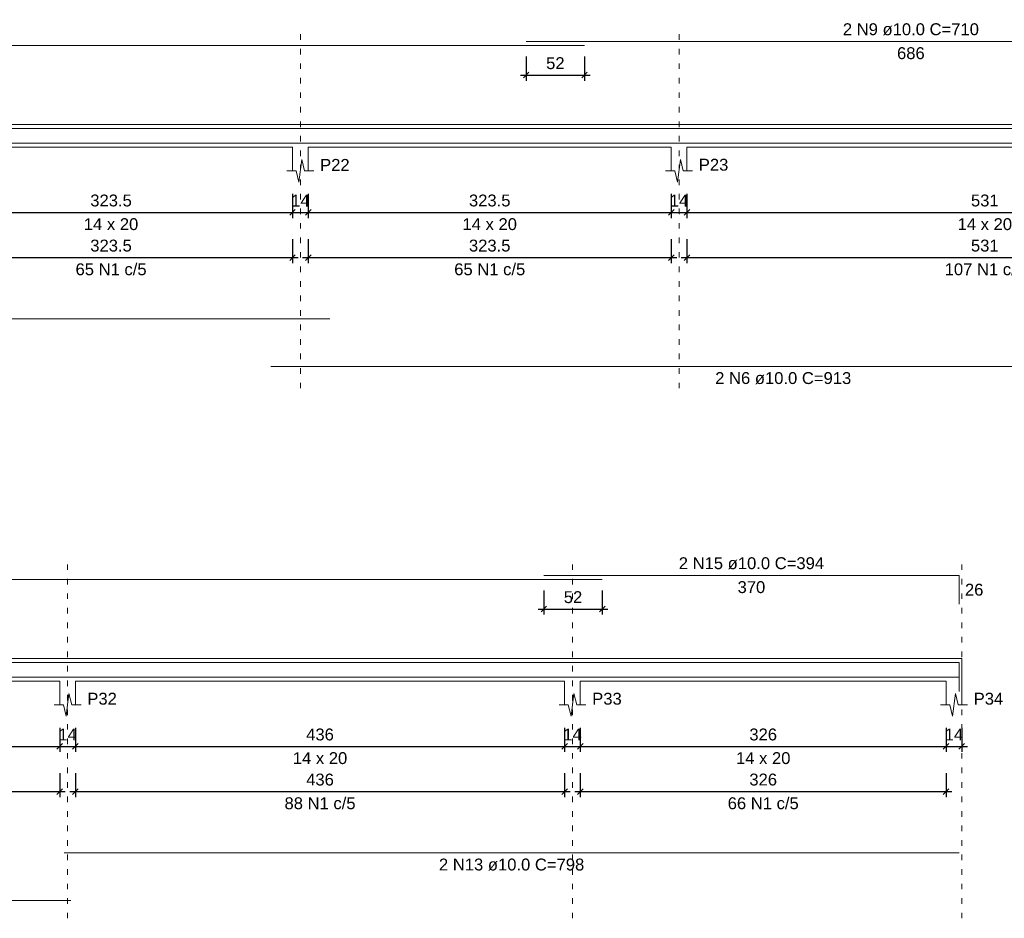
# Model space of a CAD drawing. Header units: millimetres. Extents: x 10906 to 25863, y 1966 to 4861.
# Tile 140 of 163: x 11940 to 11957, y 2958 to 2974. Entities that reach past the tile are written whole.
import ezdxf

# ---------------------------------------------------------------- set-up
doc = ezdxf.new("R2010")
doc.units = ezdxf.units.MM
doc.linetypes.add('DOT2', pattern=[3.175, 0, -3.175])
for name, color, linetype, lineweight in [('Descrição da armadura', 7, 'Continuous', 5), ('DT-Barras na forma', 40, 'Continuous', 5), ('DT-Barras rebatidas', 40, 'Continuous', 5), ('DT-Cotas', 4, 'Continuous', 5), ('DT-Forma', 5, 'Continuous', 5), ('DT-Pontilhado', 7, 'DOT2', 5), ('DT-Textos', 7, 'Continuous', 5), ('Textos armaduras', 7, 'Continuous', 5)]:
    doc.layers.add(name, color=color, linetype=linetype, lineweight=lineweight)
doc.styles.add('Arial', font='arial.ttf')
doc.styles.get("Standard").update_dxf_attribs({"font": 'arial.ttf'})
doc.dimstyles.new('UM_50.000000', dxfattribs={"dimtxt": 0.18, "dimasz": 0.2, "dimexe": 0.2, "dimexo": 0.5, "dimgap": 0, "dimtad": 1, "dimtih": 1, "dimtoh": 1, "dimlfac": 50, "dimzin": 0, "dimdsep": 46, "dimtxsty": 'Standard', "dimcen": 0.09, "dimdle": 0.2, "dimclrd": 256, "dimclre": 256, "dimclrt": 7, "dimazin": 0, "dimtfac": 1, "dimtofl": 0, "dimtmove": 0, "dimatfit": 3, "dimfxl": 1, "dimtolj": 1, "dimtzin": 0, "dimarcsym": 0})

# ---------------------------------------------------------------- blocks, each defined once
blk = doc.blocks.new('_Oblique')
at = {"color": 0, "linetype": 'ByBlock', "lineweight": -2}
blk.add_line((-0.5, -0.5), (0.5, 0.5), dxfattribs=at)
blk = doc.blocks.new('*D906')
at = {"layer": 'Defpoints', "color": 0, "transparency": 16777216}
for p in [(11938.076, 2970.925), (11944.546, 2970.925), (11944.546, 2970.396)]:
    blk.add_point(p, dxfattribs=at)
at = {"layer": 'DT-Cotas', "lineweight": -2, "transparency": 16777216}
for p, q in [((11938.076, 2970.725), (11938.076, 2970.296)), ((11944.546, 2970.725), (11944.546, 2970.296)), ((11937.976, 2970.396), (11944.646, 2970.396))]:
    blk.add_line(p, q, dxfattribs=at)
at = {"layer": 'DT-Cotas', "lineweight": -2, "transparency": 16777216, "xscale": 0.1, "yscale": 0.1, "zscale": 0.1, "rotation": 180}
blk.add_blockref('_Oblique', (11938.076, 2970.396), dxfattribs=at)
at = {"layer": 'DT-Cotas', "lineweight": -2, "transparency": 16777216, "xscale": 0.1, "yscale": 0.1, "zscale": 0.1}
blk.add_blockref('_Oblique', (11944.546, 2970.396), dxfattribs=at)
at = {"layer": 'DT-Cotas', "color": 7, "transparency": 16777216, "insert": (11941.311, 2970.607), "char_height": 0.2118, "attachment_point": 5, "rotation": 0.0057, "style": 'Arial'}
blk.add_mtext('\\A1;323.5', dxfattribs=at)
blk = doc.blocks.new('*D907')
at = {"layer": 'Defpoints', "color": 0, "transparency": 16777216}
for p in [(11944.546, 2970.925), (11944.826, 2970.925), (11944.826, 2970.396)]:
    blk.add_point(p, dxfattribs=at)
at = {"layer": 'DT-Cotas', "lineweight": -2, "transparency": 16777216}
for p, q in [((11944.546, 2970.725), (11944.546, 2970.296)), ((11944.826, 2970.725), (11944.826, 2970.296)), ((11944.446, 2970.396), (11944.926, 2970.396))]:
    blk.add_line(p, q, dxfattribs=at)
at = {"layer": 'DT-Cotas', "lineweight": -2, "transparency": 16777216, "xscale": 0.1, "yscale": 0.1, "zscale": 0.1, "rotation": 180}
blk.add_blockref('_Oblique', (11944.546, 2970.396), dxfattribs=at)
at = {"layer": 'DT-Cotas', "lineweight": -2, "transparency": 16777216, "xscale": 0.1, "yscale": 0.1, "zscale": 0.1}
blk.add_blockref('_Oblique', (11944.826, 2970.396), dxfattribs=at)
at = {"layer": 'DT-Cotas', "color": 7, "transparency": 16777216, "insert": (11944.686, 2970.607), "char_height": 0.2118, "attachment_point": 5, "rotation": 0.0057, "style": 'Arial'}
blk.add_mtext('\\A1;14', dxfattribs=at)
blk = doc.blocks.new('*D908')
at = {"layer": 'Defpoints', "color": 0, "transparency": 16777216}
for p in [(11944.826, 2970.925), (11951.296, 2970.925), (11951.296, 2970.396)]:
    blk.add_point(p, dxfattribs=at)
at = {"layer": 'DT-Cotas', "lineweight": -2, "transparency": 16777216}
for p, q in [((11944.826, 2970.725), (11944.826, 2970.296)), ((11951.296, 2970.725), (11951.296, 2970.296)), ((11944.726, 2970.396), (11951.396, 2970.396))]:
    blk.add_line(p, q, dxfattribs=at)
at = {"layer": 'DT-Cotas', "lineweight": -2, "transparency": 16777216, "xscale": 0.1, "yscale": 0.1, "zscale": 0.1, "rotation": 180}
blk.add_blockref('_Oblique', (11944.826, 2970.396), dxfattribs=at)
at = {"layer": 'DT-Cotas', "lineweight": -2, "transparency": 16777216, "xscale": 0.1, "yscale": 0.1, "zscale": 0.1}
blk.add_blockref('_Oblique', (11951.296, 2970.396), dxfattribs=at)
at = {"layer": 'DT-Cotas', "color": 7, "transparency": 16777216, "insert": (11948.061, 2970.607), "char_height": 0.2118, "attachment_point": 5, "rotation": 0.0057, "style": 'Arial'}
blk.add_mtext('\\A1;323.5', dxfattribs=at)
blk = doc.blocks.new('*D909')
at = {"layer": 'Defpoints', "color": 0, "transparency": 16777216}
for p in [(11951.296, 2970.925), (11951.576, 2970.925), (11951.576, 2970.396)]:
    blk.add_point(p, dxfattribs=at)
at = {"layer": 'DT-Cotas', "lineweight": -2, "transparency": 16777216}
for p, q in [((11951.296, 2970.725), (11951.296, 2970.296)), ((11951.576, 2970.725), (11951.576, 2970.296)), ((11951.196, 2970.396), (11951.676, 2970.396))]:
    blk.add_line(p, q, dxfattribs=at)
at = {"layer": 'DT-Cotas', "lineweight": -2, "transparency": 16777216, "xscale": 0.1, "yscale": 0.1, "zscale": 0.1, "rotation": 180}
blk.add_blockref('_Oblique', (11951.296, 2970.396), dxfattribs=at)
at = {"layer": 'DT-Cotas', "lineweight": -2, "transparency": 16777216, "xscale": 0.1, "yscale": 0.1, "zscale": 0.1}
blk.add_blockref('_Oblique', (11951.576, 2970.396), dxfattribs=at)
at = {"layer": 'DT-Cotas', "color": 7, "transparency": 16777216, "insert": (11951.436, 2970.607), "char_height": 0.2118, "attachment_point": 5, "rotation": 0.0057, "style": 'Arial'}
blk.add_mtext('\\A1;14', dxfattribs=at)
blk = doc.blocks.new('*D910')
at = {"layer": 'Defpoints', "color": 0, "transparency": 16777216}
for p in [(11951.576, 2970.925), (11962.196, 2970.925), (11962.196, 2970.396)]:
    blk.add_point(p, dxfattribs=at)
at = {"layer": 'DT-Cotas', "lineweight": -2, "transparency": 16777216}
for p, q in [((11951.576, 2970.725), (11951.576, 2970.296)), ((11962.196, 2970.725), (11962.196, 2970.296)), ((11951.476, 2970.396), (11962.296, 2970.396))]:
    blk.add_line(p, q, dxfattribs=at)
at = {"layer": 'DT-Cotas', "lineweight": -2, "transparency": 16777216, "xscale": 0.1, "yscale": 0.1, "zscale": 0.1, "rotation": 180}
blk.add_blockref('_Oblique', (11951.576, 2970.396), dxfattribs=at)
at = {"layer": 'DT-Cotas', "lineweight": -2, "transparency": 16777216, "xscale": 0.1, "yscale": 0.1, "zscale": 0.1}
blk.add_blockref('_Oblique', (11962.196, 2970.396), dxfattribs=at)
at = {"layer": 'DT-Cotas', "color": 7, "transparency": 16777216, "insert": (11956.886, 2970.607), "char_height": 0.2118, "attachment_point": 5, "rotation": 0.0057, "style": 'Arial'}
blk.add_mtext('\\A1;531', dxfattribs=at)
blk = doc.blocks.new('*D917')
at = {"layer": 'Defpoints', "color": 0, "transparency": 16777216}
for p in [(11938.076, 2970.12), (11944.546, 2970.12), (11944.546, 2969.591)]:
    blk.add_point(p, dxfattribs=at)
at = {"layer": 'DT-Cotas', "lineweight": -2, "transparency": 16777216}
for p, q in [((11938.076, 2969.92), (11938.076, 2969.491)), ((11944.546, 2969.92), (11944.546, 2969.491)), ((11937.976, 2969.591), (11944.646, 2969.591))]:
    blk.add_line(p, q, dxfattribs=at)
at = {"layer": 'DT-Cotas', "lineweight": -2, "transparency": 16777216, "xscale": 0.1, "yscale": 0.1, "zscale": 0.1, "rotation": 180}
blk.add_blockref('_Oblique', (11938.076, 2969.591), dxfattribs=at)
at = {"layer": 'DT-Cotas', "lineweight": -2, "transparency": 16777216, "xscale": 0.1, "yscale": 0.1, "zscale": 0.1}
blk.add_blockref('_Oblique', (11944.546, 2969.591), dxfattribs=at)
at = {"layer": 'DT-Cotas', "color": 7, "transparency": 16777216, "insert": (11941.311, 2969.803), "char_height": 0.2118, "attachment_point": 5, "rotation": 0.0057, "style": 'Arial'}
blk.add_mtext('\\A1;323.5', dxfattribs=at)
blk = doc.blocks.new('*D918')
at = {"layer": 'Defpoints', "color": 0, "transparency": 16777216}
for p in [(11944.826, 2970.12), (11951.296, 2970.12), (11951.296, 2969.591)]:
    blk.add_point(p, dxfattribs=at)
at = {"layer": 'DT-Cotas', "lineweight": -2, "transparency": 16777216}
for p, q in [((11944.826, 2969.92), (11944.826, 2969.491)), ((11951.296, 2969.92), (11951.296, 2969.491)), ((11944.726, 2969.591), (11951.396, 2969.591))]:
    blk.add_line(p, q, dxfattribs=at)
at = {"layer": 'DT-Cotas', "lineweight": -2, "transparency": 16777216, "xscale": 0.1, "yscale": 0.1, "zscale": 0.1, "rotation": 180}
blk.add_blockref('_Oblique', (11944.826, 2969.591), dxfattribs=at)
at = {"layer": 'DT-Cotas', "lineweight": -2, "transparency": 16777216, "xscale": 0.1, "yscale": 0.1, "zscale": 0.1}
blk.add_blockref('_Oblique', (11951.296, 2969.591), dxfattribs=at)
at = {"layer": 'DT-Cotas', "color": 7, "transparency": 16777216, "insert": (11948.061, 2969.803), "char_height": 0.2118, "attachment_point": 5, "rotation": 0.0057, "style": 'Arial'}
blk.add_mtext('\\A1;323.5', dxfattribs=at)
blk = doc.blocks.new('*D919')
at = {"layer": 'Defpoints', "color": 0, "transparency": 16777216}
for p in [(11951.576, 2970.12), (11962.196, 2970.12), (11962.196, 2969.591)]:
    blk.add_point(p, dxfattribs=at)
at = {"layer": 'DT-Cotas', "lineweight": -2, "transparency": 16777216}
for p, q in [((11951.576, 2969.92), (11951.576, 2969.491)), ((11962.196, 2969.92), (11962.196, 2969.491)), ((11951.476, 2969.591), (11962.296, 2969.591))]:
    blk.add_line(p, q, dxfattribs=at)
at = {"layer": 'DT-Cotas', "lineweight": -2, "transparency": 16777216, "xscale": 0.1, "yscale": 0.1, "zscale": 0.1, "rotation": 180}
blk.add_blockref('_Oblique', (11951.576, 2969.591), dxfattribs=at)
at = {"layer": 'DT-Cotas', "lineweight": -2, "transparency": 16777216, "xscale": 0.1, "yscale": 0.1, "zscale": 0.1}
blk.add_blockref('_Oblique', (11962.196, 2969.591), dxfattribs=at)
at = {"layer": 'DT-Cotas', "color": 7, "transparency": 16777216, "insert": (11956.886, 2969.803), "char_height": 0.2118, "attachment_point": 5, "rotation": 0.0057, "style": 'Arial'}
blk.add_mtext('\\A1;531', dxfattribs=at)
blk = doc.blocks.new('*D923')
at = {"layer": 'Defpoints', "color": 0, "transparency": 16777216}
for p in [(11948.711, 2973.373), (11949.751, 2973.373), (11949.751, 2972.844)]:
    blk.add_point(p, dxfattribs=at)
at = {"layer": 'DT-Cotas', "lineweight": -2, "transparency": 16777216}
for p, q in [((11948.711, 2973.173), (11948.711, 2972.744)), ((11949.751, 2973.173), (11949.751, 2972.744)), ((11948.611, 2972.844), (11949.851, 2972.844))]:
    blk.add_line(p, q, dxfattribs=at)
at = {"layer": 'DT-Cotas', "lineweight": -2, "transparency": 16777216, "xscale": 0.1, "yscale": 0.1, "zscale": 0.1, "rotation": 180}
blk.add_blockref('_Oblique', (11948.711, 2972.844), dxfattribs=at)
at = {"layer": 'DT-Cotas', "lineweight": -2, "transparency": 16777216, "xscale": 0.1, "yscale": 0.1, "zscale": 0.1}
blk.add_blockref('_Oblique', (11949.751, 2972.844), dxfattribs=at)
at = {"layer": 'DT-Cotas', "color": 7, "transparency": 16777216, "insert": (11949.231, 2973.055), "char_height": 0.2118, "attachment_point": 5, "rotation": 0.0057, "style": 'Arial'}
blk.add_mtext('\\A1;52', dxfattribs=at)
blk = doc.blocks.new('*D939')
at = {"layer": 'Defpoints', "color": 0, "transparency": 16777216}
for p in [(11932.086, 2961.406), (11940.396, 2961.406), (11940.396, 2960.877)]:
    blk.add_point(p, dxfattribs=at)
at = {"layer": 'DT-Cotas', "lineweight": -2, "transparency": 16777216}
for p, q in [((11932.086, 2961.206), (11932.086, 2960.777)), ((11940.396, 2961.206), (11940.396, 2960.777)), ((11931.986, 2960.877), (11940.496, 2960.877))]:
    blk.add_line(p, q, dxfattribs=at)
at = {"layer": 'DT-Cotas', "lineweight": -2, "transparency": 16777216, "xscale": 0.1, "yscale": 0.1, "zscale": 0.1, "rotation": 180}
blk.add_blockref('_Oblique', (11932.086, 2960.877), dxfattribs=at)
at = {"layer": 'DT-Cotas', "lineweight": -2, "transparency": 16777216, "xscale": 0.1, "yscale": 0.1, "zscale": 0.1}
blk.add_blockref('_Oblique', (11940.396, 2960.877), dxfattribs=at)
at = {"layer": 'DT-Cotas', "color": 7, "transparency": 16777216, "insert": (11936.241, 2961.088), "char_height": 0.2118, "attachment_point": 5, "rotation": 0.0057, "style": 'Arial'}
blk.add_mtext('\\A1;415.5', dxfattribs=at)
blk = doc.blocks.new('*D940')
at = {"layer": 'Defpoints', "color": 0, "transparency": 16777216}
for p in [(11940.396, 2961.406), (11940.676, 2961.406), (11940.676, 2960.877)]:
    blk.add_point(p, dxfattribs=at)
at = {"layer": 'DT-Cotas', "lineweight": -2, "transparency": 16777216}
for p, q in [((11940.396, 2961.206), (11940.396, 2960.777)), ((11940.676, 2961.206), (11940.676, 2960.777)), ((11940.296, 2960.877), (11940.776, 2960.877))]:
    blk.add_line(p, q, dxfattribs=at)
at = {"layer": 'DT-Cotas', "lineweight": -2, "transparency": 16777216, "xscale": 0.1, "yscale": 0.1, "zscale": 0.1, "rotation": 180}
blk.add_blockref('_Oblique', (11940.396, 2960.877), dxfattribs=at)
at = {"layer": 'DT-Cotas', "lineweight": -2, "transparency": 16777216, "xscale": 0.1, "yscale": 0.1, "zscale": 0.1}
blk.add_blockref('_Oblique', (11940.676, 2960.877), dxfattribs=at)
at = {"layer": 'DT-Cotas', "color": 7, "transparency": 16777216, "insert": (11940.536, 2961.088), "char_height": 0.2118, "attachment_point": 5, "rotation": 0.0057, "style": 'Arial'}
blk.add_mtext('\\A1;14', dxfattribs=at)
blk = doc.blocks.new('*D941')
at = {"layer": 'Defpoints', "color": 0, "transparency": 16777216}
for p in [(11940.676, 2961.406), (11949.396, 2961.406), (11949.396, 2960.877)]:
    blk.add_point(p, dxfattribs=at)
at = {"layer": 'DT-Cotas', "lineweight": -2, "transparency": 16777216}
for p, q in [((11940.676, 2961.206), (11940.676, 2960.777)), ((11949.396, 2961.206), (11949.396, 2960.777)), ((11940.576, 2960.877), (11949.496, 2960.877))]:
    blk.add_line(p, q, dxfattribs=at)
at = {"layer": 'DT-Cotas', "lineweight": -2, "transparency": 16777216, "xscale": 0.1, "yscale": 0.1, "zscale": 0.1, "rotation": 180}
blk.add_blockref('_Oblique', (11940.676, 2960.877), dxfattribs=at)
at = {"layer": 'DT-Cotas', "lineweight": -2, "transparency": 16777216, "xscale": 0.1, "yscale": 0.1, "zscale": 0.1}
blk.add_blockref('_Oblique', (11949.396, 2960.877), dxfattribs=at)
at = {"layer": 'DT-Cotas', "color": 7, "transparency": 16777216, "insert": (11945.036, 2961.088), "char_height": 0.2118, "attachment_point": 5, "rotation": 0.0057, "style": 'Arial'}
blk.add_mtext('\\A1;436', dxfattribs=at)
blk = doc.blocks.new('*D942')
at = {"layer": 'Defpoints', "color": 0, "transparency": 16777216}
for p in [(11949.396, 2961.406), (11949.676, 2961.406), (11949.676, 2960.877)]:
    blk.add_point(p, dxfattribs=at)
at = {"layer": 'DT-Cotas', "lineweight": -2, "transparency": 16777216}
for p, q in [((11949.396, 2961.206), (11949.396, 2960.777)), ((11949.676, 2961.206), (11949.676, 2960.777)), ((11949.296, 2960.877), (11949.776, 2960.877))]:
    blk.add_line(p, q, dxfattribs=at)
at = {"layer": 'DT-Cotas', "lineweight": -2, "transparency": 16777216, "xscale": 0.1, "yscale": 0.1, "zscale": 0.1, "rotation": 180}
blk.add_blockref('_Oblique', (11949.396, 2960.877), dxfattribs=at)
at = {"layer": 'DT-Cotas', "lineweight": -2, "transparency": 16777216, "xscale": 0.1, "yscale": 0.1, "zscale": 0.1}
blk.add_blockref('_Oblique', (11949.676, 2960.877), dxfattribs=at)
at = {"layer": 'DT-Cotas', "color": 7, "transparency": 16777216, "insert": (11949.536, 2961.088), "char_height": 0.2118, "attachment_point": 5, "rotation": 0.0057, "style": 'Arial'}
blk.add_mtext('\\A1;14', dxfattribs=at)
blk = doc.blocks.new('*D943')
at = {"layer": 'Defpoints', "color": 0, "transparency": 16777216}
for p in [(11949.676, 2961.406), (11956.196, 2961.406), (11956.196, 2960.877)]:
    blk.add_point(p, dxfattribs=at)
at = {"layer": 'DT-Cotas', "lineweight": -2, "transparency": 16777216}
for p, q in [((11949.676, 2961.206), (11949.676, 2960.777)), ((11956.196, 2961.206), (11956.196, 2960.777)), ((11949.576, 2960.877), (11956.296, 2960.877))]:
    blk.add_line(p, q, dxfattribs=at)
at = {"layer": 'DT-Cotas', "lineweight": -2, "transparency": 16777216, "xscale": 0.1, "yscale": 0.1, "zscale": 0.1, "rotation": 180}
blk.add_blockref('_Oblique', (11949.676, 2960.877), dxfattribs=at)
at = {"layer": 'DT-Cotas', "lineweight": -2, "transparency": 16777216, "xscale": 0.1, "yscale": 0.1, "zscale": 0.1}
blk.add_blockref('_Oblique', (11956.196, 2960.877), dxfattribs=at)
at = {"layer": 'DT-Cotas', "color": 7, "transparency": 16777216, "insert": (11952.936, 2961.088), "char_height": 0.2118, "attachment_point": 5, "rotation": 0.0057, "style": 'Arial'}
blk.add_mtext('\\A1;326', dxfattribs=at)
blk = doc.blocks.new('*D944')
at = {"layer": 'Defpoints', "color": 0, "transparency": 16777216}
for p in [(11956.196, 2961.406), (11956.476, 2961.406), (11956.476, 2960.877)]:
    blk.add_point(p, dxfattribs=at)
at = {"layer": 'DT-Cotas', "lineweight": -2, "transparency": 16777216}
for p, q in [((11956.196, 2961.206), (11956.196, 2960.777)), ((11956.476, 2961.206), (11956.476, 2960.777)), ((11956.096, 2960.877), (11956.576, 2960.877))]:
    blk.add_line(p, q, dxfattribs=at)
at = {"layer": 'DT-Cotas', "lineweight": -2, "transparency": 16777216, "xscale": 0.1, "yscale": 0.1, "zscale": 0.1, "rotation": 180}
blk.add_blockref('_Oblique', (11956.196, 2960.877), dxfattribs=at)
at = {"layer": 'DT-Cotas', "lineweight": -2, "transparency": 16777216, "xscale": 0.1, "yscale": 0.1, "zscale": 0.1}
blk.add_blockref('_Oblique', (11956.476, 2960.877), dxfattribs=at)
at = {"layer": 'DT-Cotas', "color": 7, "transparency": 16777216, "insert": (11956.336, 2961.088), "char_height": 0.2118, "attachment_point": 5, "rotation": 0.0057, "style": 'Arial'}
blk.add_mtext('\\A1;14', dxfattribs=at)
blk = doc.blocks.new('*D951')
at = {"layer": 'Defpoints', "color": 0, "transparency": 16777216}
for p in [(11932.086, 2960.601), (11940.396, 2960.601), (11940.396, 2960.072)]:
    blk.add_point(p, dxfattribs=at)
at = {"layer": 'DT-Cotas', "lineweight": -2, "transparency": 16777216}
for p, q in [((11932.086, 2960.401), (11932.086, 2959.972)), ((11940.396, 2960.401), (11940.396, 2959.972)), ((11931.986, 2960.072), (11940.496, 2960.072))]:
    blk.add_line(p, q, dxfattribs=at)
at = {"layer": 'DT-Cotas', "lineweight": -2, "transparency": 16777216, "xscale": 0.1, "yscale": 0.1, "zscale": 0.1, "rotation": 180}
blk.add_blockref('_Oblique', (11932.086, 2960.072), dxfattribs=at)
at = {"layer": 'DT-Cotas', "lineweight": -2, "transparency": 16777216, "xscale": 0.1, "yscale": 0.1, "zscale": 0.1}
blk.add_blockref('_Oblique', (11940.396, 2960.072), dxfattribs=at)
at = {"layer": 'DT-Cotas', "color": 7, "transparency": 16777216, "insert": (11936.241, 2960.284), "char_height": 0.2118, "attachment_point": 5, "rotation": 0.0057, "style": 'Arial'}
blk.add_mtext('\\A1;415.5', dxfattribs=at)
blk = doc.blocks.new('*D952')
at = {"layer": 'Defpoints', "color": 0, "transparency": 16777216}
for p in [(11940.676, 2960.601), (11949.396, 2960.601), (11949.396, 2960.072)]:
    blk.add_point(p, dxfattribs=at)
at = {"layer": 'DT-Cotas', "lineweight": -2, "transparency": 16777216}
for p, q in [((11940.676, 2960.401), (11940.676, 2959.972)), ((11949.396, 2960.401), (11949.396, 2959.972)), ((11940.576, 2960.072), (11949.496, 2960.072))]:
    blk.add_line(p, q, dxfattribs=at)
at = {"layer": 'DT-Cotas', "lineweight": -2, "transparency": 16777216, "xscale": 0.1, "yscale": 0.1, "zscale": 0.1, "rotation": 180}
blk.add_blockref('_Oblique', (11940.676, 2960.072), dxfattribs=at)
at = {"layer": 'DT-Cotas', "lineweight": -2, "transparency": 16777216, "xscale": 0.1, "yscale": 0.1, "zscale": 0.1}
blk.add_blockref('_Oblique', (11949.396, 2960.072), dxfattribs=at)
at = {"layer": 'DT-Cotas', "color": 7, "transparency": 16777216, "insert": (11945.036, 2960.284), "char_height": 0.2118, "attachment_point": 5, "rotation": 0.0057, "style": 'Arial'}
blk.add_mtext('\\A1;436', dxfattribs=at)
blk = doc.blocks.new('*D953')
at = {"layer": 'Defpoints', "color": 0, "transparency": 16777216}
for p in [(11949.676, 2960.601), (11956.196, 2960.601), (11956.196, 2960.072)]:
    blk.add_point(p, dxfattribs=at)
at = {"layer": 'DT-Cotas', "lineweight": -2, "transparency": 16777216}
for p, q in [((11949.676, 2960.401), (11949.676, 2959.972)), ((11956.196, 2960.401), (11956.196, 2959.972)), ((11949.576, 2960.072), (11956.296, 2960.072))]:
    blk.add_line(p, q, dxfattribs=at)
at = {"layer": 'DT-Cotas', "lineweight": -2, "transparency": 16777216, "xscale": 0.1, "yscale": 0.1, "zscale": 0.1, "rotation": 180}
blk.add_blockref('_Oblique', (11949.676, 2960.072), dxfattribs=at)
at = {"layer": 'DT-Cotas', "lineweight": -2, "transparency": 16777216, "xscale": 0.1, "yscale": 0.1, "zscale": 0.1}
blk.add_blockref('_Oblique', (11956.196, 2960.072), dxfattribs=at)
at = {"layer": 'DT-Cotas', "color": 7, "transparency": 16777216, "insert": (11952.936, 2960.284), "char_height": 0.2118, "attachment_point": 5, "rotation": 0.0057, "style": 'Arial'}
blk.add_mtext('\\A1;326', dxfattribs=at)
blk = doc.blocks.new('*D957')
at = {"layer": 'Defpoints', "color": 0, "transparency": 16777216}
for p in [(11949.026, 2963.854), (11950.066, 2963.854), (11950.066, 2963.325)]:
    blk.add_point(p, dxfattribs=at)
at = {"layer": 'DT-Cotas', "lineweight": -2, "transparency": 16777216}
for p, q in [((11949.026, 2963.654), (11949.026, 2963.225)), ((11950.066, 2963.654), (11950.066, 2963.225)), ((11948.926, 2963.325), (11950.166, 2963.325))]:
    blk.add_line(p, q, dxfattribs=at)
at = {"layer": 'DT-Cotas', "lineweight": -2, "transparency": 16777216, "xscale": 0.1, "yscale": 0.1, "zscale": 0.1, "rotation": 180}
blk.add_blockref('_Oblique', (11949.026, 2963.325), dxfattribs=at)
at = {"layer": 'DT-Cotas', "lineweight": -2, "transparency": 16777216, "xscale": 0.1, "yscale": 0.1, "zscale": 0.1}
blk.add_blockref('_Oblique', (11950.066, 2963.325), dxfattribs=at)
at = {"layer": 'DT-Cotas', "color": 7, "transparency": 16777216, "insert": (11949.546, 2963.536), "char_height": 0.2118, "attachment_point": 5, "rotation": 0.0057, "style": 'Arial'}
blk.add_mtext('\\A1;52', dxfattribs=at)

msp = doc.modelspace()

# ---------------------------------------------------------------- linework, layer by layer
at = {"layer": 'DT-Barras na forma'}
for points in [[(11925.75131, 2971.89047), (11949.75131, 2971.89047)], [(11948.71131, 2971.89047), (11962.42626, 2971.89047), (11962.42626, 2971.37552)], [(11925.90912, 2971.63047), (11945.21341, 2971.63047)], [(11944.15912, 2971.63047), (11962.42626, 2971.63047)], [(11926.06612, 2962.37154), (11950.06612, 2962.37154)], [(11949.02612, 2962.37154), (11956.42626, 2962.37154), (11956.42626, 2961.85658)], [(11922.50912, 2962.11154), (11940.59626, 2962.11154)], [(11940.47626, 2962.11154), (11956.42626, 2962.11154)]]:
    msp.add_lwpolyline(points, dxfattribs=at)
at = {"layer": 'DT-Barras rebatidas'}
for p, q in [((11925.75131, 2973.37307), (11949.75131, 2973.37307)), ((11948.71131, 2973.44367), (11962.42626, 2973.44367)), ((11925.90912, 2968.49583), (11945.21341, 2968.49583)), ((11944.15912, 2967.64863), (11962.42626, 2967.64863)), ((11949.02612, 2963.92474), (11956.42626, 2963.92474)), ((11956.42626, 2963.92474), (11956.42626, 2963.40978)), ((11926.06612, 2963.85414), (11950.06612, 2963.85414)), ((11940.47626, 2958.9769), (11956.42626, 2958.9769)), ((11922.50912, 2958.1297), (11940.59626, 2958.1297))]:
    msp.add_line(p, q, dxfattribs=at)
at = {"layer": 'DT-Forma'}
for p, q in [((11938.07626, 2971.96047), (11944.54626, 2971.96047)), ((11944.54626, 2971.96047), (11944.82626, 2971.96047)), ((11944.82626, 2971.96047), (11951.29626, 2971.96047)), ((11951.29626, 2971.96047), (11951.57626, 2971.96047)), ((11951.57626, 2971.96047), (11962.19626, 2971.96047)), ((11938.07626, 2971.56047), (11944.54626, 2971.56047)), ((11944.54626, 2971.56047), (11944.54626, 2971.13687)), ((11944.82626, 2971.13687), (11944.82626, 2971.56047)), ((11944.82626, 2971.56047), (11951.29626, 2971.56047)), ((11951.29626, 2971.56047), (11951.29626, 2971.13687)), ((11951.57626, 2971.13687), (11951.57626, 2971.56047)), ((11951.57626, 2971.56047), (11962.19626, 2971.56047)), ((11944.66126, 2970.93687), (11944.71126, 2971.33687)), ((11944.71126, 2971.33687), (11944.76126, 2971.13687)), ((11951.41126, 2970.93687), (11951.46126, 2971.33687)), ((11951.46126, 2971.33687), (11951.51126, 2971.13687)), ((11944.44626, 2971.13687), (11944.61126, 2971.13687)), ((11944.61126, 2971.13687), (11944.66126, 2970.93687)), ((11944.76126, 2971.13687), (11944.92626, 2971.13687)), ((11951.19626, 2971.13687), (11951.36126, 2971.13687)), ((11951.36126, 2971.13687), (11951.41126, 2970.93687)), ((11951.51126, 2971.13687), (11951.67626, 2971.13687)), ((11932.08626, 2962.44154), (11940.39626, 2962.44154)), ((11940.39626, 2962.44154), (11940.67626, 2962.44154)), ((11940.67626, 2962.44154), (11949.39626, 2962.44154)), ((11949.39626, 2962.44154), (11949.67626, 2962.44154)), ((11949.67626, 2962.44154), (11956.19626, 2962.44154)), ((11956.19626, 2962.44154), (11956.47626, 2962.44154)), ((11932.08626, 2962.04154), (11940.39626, 2962.04154)), ((11940.39626, 2962.04154), (11940.39626, 2961.61794)), ((11940.67626, 2961.61794), (11940.67626, 2962.04154)), ((11940.67626, 2962.04154), (11949.39626, 2962.04154)), ((11949.39626, 2962.04154), (11949.39626, 2961.61794)), ((11949.67626, 2961.61794), (11949.67626, 2962.04154)), ((11949.67626, 2962.04154), (11956.19626, 2962.04154)), ((11956.19626, 2962.04154), (11956.19626, 2961.61794)), ((11956.47626, 2961.61794), (11956.47626, 2962.04154)), ((11940.51126, 2961.41794), (11940.56126, 2961.81794)), ((11940.56126, 2961.81794), (11940.61126, 2961.61794)), ((11949.51126, 2961.41794), (11949.56126, 2961.81794)), ((11949.56126, 2961.81794), (11949.61126, 2961.61794)), ((11956.31126, 2961.41794), (11956.36126, 2961.81794)), ((11956.36126, 2961.81794), (11956.41126, 2961.61794)), ((11940.29626, 2961.61794), (11940.46126, 2961.61794)), ((11940.46126, 2961.61794), (11940.51126, 2961.41794)), ((11940.61126, 2961.61794), (11940.77626, 2961.61794)), ((11949.29626, 2961.61794), (11949.46126, 2961.61794)), ((11949.46126, 2961.61794), (11949.51126, 2961.41794)), ((11949.61126, 2961.61794), (11949.77626, 2961.61794)), ((11956.09626, 2961.61794), (11956.26126, 2961.61794)), ((11956.26126, 2961.61794), (11956.31126, 2961.41794)), ((11956.41126, 2961.61794), (11956.57626, 2961.61794))]:
    msp.add_line(p, q, dxfattribs=at)
at = {"layer": 'DT-Forma', "linetype": 'Continuous'}
msp.add_line((11956.47626, 2962.44154), (11956.47626, 2962.04154), dxfattribs=at)
at = {"layer": 'DT-Pontilhado', "ltscale": 0.05}
for p, q in [((11944.68626, 2967.26033), (11944.68626, 2973.65547)), ((11951.43626, 2967.26033), (11951.43626, 2973.65547)), ((11940.53626, 2957.812), (11940.53626, 2964.13654)), ((11949.53626, 2957.812), (11949.53626, 2964.13654)), ((11956.47626, 2957.812), (11956.47626, 2964.13654))]:
    msp.add_line(p, q, dxfattribs=at)

# ---------------------------------------------------------------- texts
at = {"layer": 'Descrição da armadura', "linetype": 'Continuous', "char_height": 0.2118, "attachment_point": 8, "line_spacing_factor": 0.798, "style": 'Arial'}
for s, insert, width in [('2 N9 ø10.0 C=710', (11955.56879, 2973.54957), 4.8647001), ('65 N1 c/5', (11941.31126, 2969.27303), 2.5393891), ('65 N1 c/5', (11948.06126, 2969.27303), 2.5393891), ('107 N1 c/5', (11956.88626, 2969.27303), 2.8693417), ('2 N6 ø10.0 C=913', (11953.29269, 2967.33093), 4.8647001), ('2 N15 ø10.0 C=394', (11952.72619, 2964.03064), 5.1946527), ('88 N1 c/5', (11945.03626, 2959.7541), 2.5393891), ('66 N1 c/5', (11952.93626, 2959.7541), 2.5393891), ('2 N13 ø10.0 C=798', (11948.45126, 2958.6592), 5.1946527)]:
    msp.add_mtext(s, dxfattribs=dict(at, insert=insert, width=width))
at = {"layer": 'DT-Textos', "char_height": 0.2118, "line_spacing_factor": 0.798, "style": 'Arial'}
for s, insert, width, attachment_point in [('P22', (11945.03806, 2971.13687), 1.062146, 7), ('P23', (11951.78806, 2971.13687), 1.062146, 7), ('14 x 20', (11941.31126, 2970.07787), 1.9581494, 8), ('14 x 20', (11948.06126, 2970.07787), 1.9581494, 8), ('14 x 20', (11956.88626, 2970.07787), 1.9581494, 8), ('P32', (11940.88806, 2961.61794), 1.062146, 7), ('P33', (11949.88806, 2961.61794), 1.062146, 7), ('P34', (11956.68806, 2961.61794), 1.062146, 7), ('14 x 20', (11945.03626, 2960.55894), 1.9581494, 8), ('14 x 20', (11952.93626, 2960.55894), 1.9581494, 8)]:
    msp.add_mtext(s, dxfattribs=dict(at, insert=insert, width=width, attachment_point=attachment_point))
at = {"layer": 'Textos armaduras', "linetype": 'Continuous', "char_height": 0.2118, "attachment_point": 7, "line_spacing_factor": 0.798, "style": 'Arial'}
for s, insert, width in [('686', (11955.32132, 2973.12597), 0.9898577), ('370', (11952.47873, 2963.60704), 0.9898577), ('26', (11956.53216, 2963.56136), 0.6599051)]:
    msp.add_mtext(s, dxfattribs=dict(at, insert=insert, width=width))

# ---------------------------------------------------------------- dimensions: what is measured, and where the dimension line sits
at = {"layer": 'DT-Cotas'}
for base, p1, p2, picture, middle in [((11949.75131, 2972.84357), (11948.71131, 2973.37307), (11949.75131, 2973.37307), '*D923', (11949.23131, 2973.05537)), ((11944.54626, 2970.39557), (11938.07626, 2970.92507), (11944.54626, 2970.92507), '*D906', (11941.31126, 2970.60737)), ((11944.82626, 2970.39557), (11944.54626, 2970.92507), (11944.82626, 2970.92507), '*D907', (11944.68626, 2970.60737)), ((11951.29626, 2970.39557), (11944.82626, 2970.92507), (11951.29626, 2970.92507), '*D908', (11948.06126, 2970.60737)), ((11951.57626, 2970.39557), (11951.29626, 2970.92507), (11951.57626, 2970.92507), '*D909', (11951.43626, 2970.60737)), ((11962.19626, 2970.39557), (11951.57626, 2970.92507), (11962.19626, 2970.92507), '*D910', (11956.88626, 2970.60737)), ((11944.54626, 2969.59073), (11938.07626, 2970.12023), (11944.54626, 2970.12023), '*D917', (11941.31126, 2969.80253)), ((11951.29626, 2969.59073), (11944.82626, 2970.12023), (11951.29626, 2970.12023), '*D918', (11948.06126, 2969.80253)), ((11962.19626, 2969.59073), (11951.57626, 2970.12023), (11962.19626, 2970.12023), '*D919', (11956.88626, 2969.80253)), ((11950.06612, 2963.32464), (11949.02612, 2963.85414), (11950.06612, 2963.85414), '*D957', (11949.54612, 2963.53644)), ((11940.39626, 2960.87664), (11932.08626, 2961.40614), (11940.39626, 2961.40614), '*D939', (11936.24126, 2961.08844)), ((11940.67626, 2960.87664), (11940.39626, 2961.40614), (11940.67626, 2961.40614), '*D940', (11940.53626, 2961.08844)), ((11949.39626, 2960.87664), (11940.67626, 2961.40614), (11949.39626, 2961.40614), '*D941', (11945.03626, 2961.08844)), ((11949.67626, 2960.87664), (11949.39626, 2961.40614), (11949.67626, 2961.40614), '*D942', (11949.53626, 2961.08844)), ((11956.19626, 2960.87664), (11949.67626, 2961.40614), (11956.19626, 2961.40614), '*D943', (11952.93626, 2961.08844)), ((11956.47626, 2960.87664), (11956.19626, 2961.40614), (11956.47626, 2961.40614), '*D944', (11956.33626, 2961.08844)), ((11940.39626, 2960.0718), (11932.08626, 2960.6013), (11940.39626, 2960.6013), '*D951', (11936.24126, 2960.2836)), ((11949.39626, 2960.0718), (11940.67626, 2960.6013), (11949.39626, 2960.6013), '*D952', (11945.03626, 2960.2836)), ((11956.19626, 2960.0718), (11949.67626, 2960.6013), (11956.19626, 2960.6013), '*D953', (11952.93626, 2960.2836))]:
    dim = msp.add_linear_dim(base=base, p1=p1, p2=p2, dimstyle='UM_50.000000', override={"dimtxt": 0.2118, "dimasz": 0.1, "dimexe": 0.1, "dimexo": 0.2, "dimtad": 1, "dimtih": 0, "dimtoh": 0, "dimdec": 1, "dimlfac": 50, "dimzin": 8, "dimtxsty": 'Arial', "dimblk": 'Oblique', "dimblk1": 'Oblique', "dimblk2": 'Oblique', "dimsah": 1, "dimdle": 0.1, "dimse1": 0, "dimse2": 0, "dimclrt": 7, "dimadec": 1, "dimazin": 3, "dimtmove": 2, "dimldrblk": 'Oblique'}, dxfattribs=at)
    dim.commit()
    dim.dimension.update_dxf_attribs({"geometry": picture, "text_midpoint": middle, "dimtype": 160, "text_rotation": 0.00573})

doc.saveas('drawing.dxf')
